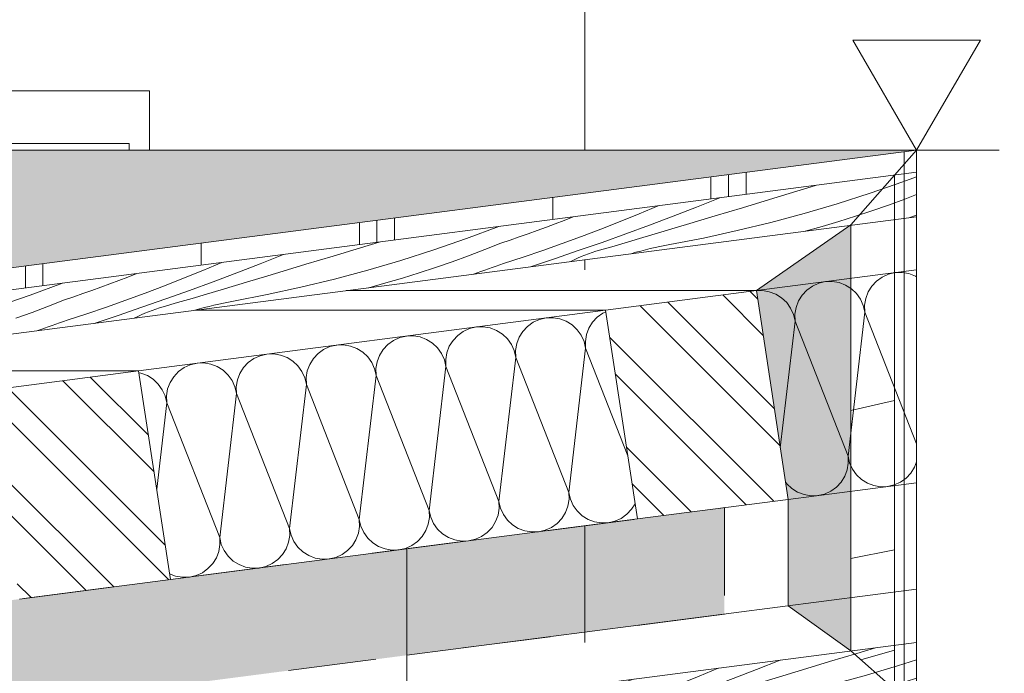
# Model space of a CAD drawing. Header units: metres. Extents: x 0 to 334, y 0 to 60.
# Tile 44 of 72: x 93.107 to 94.228, y 17.757 to 18.502. Entities that reach past the tile are written whole.
import ezdxf

# ---------------------------------------------------------------- set-up
doc = ezdxf.new("R2010")
doc.units = ezdxf.units.M
doc.header["$MEASUREMENT"] = 0
doc.linetypes.add('Strichlinie eng', pattern=[0.115, 0.075, -0.04])
for name, color, linetype in [('10 Wand außen', 7, 'Continuous'), ('Neubau_0', 7, 'Continuous'), ('Neubau_00 Schraffuren', 7, 'Continuous'), ('Neubau_24 Dachhaut', 7, 'Continuous'), ('Neubau_25 Dachsparren', 7, 'Continuous'), ('Neubau_70 Entwässerung_Regenwasser', 7, 'Continuous'), ('Neubau_94 Genehmigungsplanung Bemaßung', 7, 'Continuous')]:
    doc.layers.add(name, color=color, linetype=linetype)
doc.styles.add('ERSTELLTER_STIL_1', font='ARIALN.TTF')
doc.dimstyles.new('ERSTELLTER_STIL__1', dxfattribs={"dimtxt": 0.175, "dimasz": 0.095143, "dimexe": 0.18, "dimexo": 0.0625, "dimgap": 0, "dimtad": 1, "dimzin": 0, "dimdsep": 46, "dimtxsty": 'ERSTELLTER_STIL_1', "dimblk": 'ARROWHEAD_6', "dimblk1": 'ARROWHEAD_6', "dimblk2": 'ARROWHEAD_6', "dimcen": 0.09, "dimse1": 1, "dimse2": 1, "dimclrd": 7, "dimclre": 7, "dimclrt": 7, "dimazin": 0, "dimtfac": 1, "dimtdec": 4, "dimtmove": 0, "dimatfit": 3, "dimfxl": 1, "dimtolj": 1, "dimtzin": 0, "dimarcsym": 0})
pattern_1 = [(90, (111.53342, 12.92067), (-0.4, 0), []), (90, (111.51342, 12.92067), (-0.4, 0), []), (90, (111.49342, 12.92067), (-0.4, 0), []), (90, (111.71342, 13.92067), (-0.2, 0), [])]
pattern_2 = [(135, (111.51342, 12.92067), (0.053033, 0.053033), []), (135, (111.495744, 12.90299), (0.053033, 0.053033), [])]

# ---------------------------------------------------------------- blocks, each defined once
blk = doc.blocks.new('*X40', base_point=(111.5134, 12.9207))
at = {"layer": 'Neubau_24 Dachhaut', "color": 8, "linetype": 'Continuous', "lineweight": 9}
for p, q in [((93.7062, 18.162), (93.6985, 18.1602)), ((93.714, 18.1622), (93.7062, 18.162)), ((93.7218, 18.1609), (93.714, 18.1622)), ((93.7644, 18.1627), (93.7591, 18.157)), ((93.7708, 18.1673), (93.7644, 18.1627)), ((93.7742, 18.1688), (93.7708, 18.1673)), ((93.6268, 18.1517), (93.6191, 18.1499)), ((93.6346, 18.1519), (93.6268, 18.1517)), ((93.6423, 18.1506), (93.6346, 18.1519)), ((93.6497, 18.1478), (93.6423, 18.1506)), ((93.685, 18.1524), (93.6796, 18.1467)), ((93.6914, 18.157), (93.685, 18.1524)), ((93.6985, 18.1602), (93.6914, 18.157)), ((93.7291, 18.1582), (93.7218, 18.1609)), ((93.7358, 18.154), (93.7291, 18.1582)), ((93.7415, 18.1486), (93.7358, 18.154)), ((93.7549, 18.1504), (93.7521, 18.143)), ((93.7591, 18.157), (93.7549, 18.1504)), ((93.5397, 18.1396), (93.5325, 18.1364)), ((93.5473, 18.1414), (93.5397, 18.1396)), ((93.5552, 18.1416), (93.5473, 18.1414)), ((93.5629, 18.1403), (93.5552, 18.1416)), ((93.5702, 18.1375), (93.5629, 18.1403)), ((93.6056, 18.1421), (93.6002, 18.1364)), ((93.6119, 18.1467), (93.6056, 18.1421)), ((93.6191, 18.1499), (93.6119, 18.1467)), ((93.6564, 18.1437), (93.6497, 18.1478)), ((93.6621, 18.1383), (93.6564, 18.1437)), ((93.6755, 18.14), (93.6727, 18.1327)), ((93.6796, 18.1467), (93.6755, 18.14)), ((93.7461, 18.1422), (93.7415, 18.1486)), ((93.7493, 18.1351), (93.7461, 18.1422)), ((93.7521, 18.143), (93.7508, 18.1353)), ((93.4602, 18.1293), (93.453, 18.126)), ((93.4679, 18.131), (93.4602, 18.1293)), ((93.4757, 18.1313), (93.4679, 18.131)), ((93.4835, 18.13), (93.4757, 18.1313)), ((93.4908, 18.1272), (93.4835, 18.13)), ((93.5261, 18.1318), (93.5207, 18.1261)), ((93.5325, 18.1364), (93.5261, 18.1318)), ((93.5769, 18.1334), (93.5702, 18.1375)), ((93.5826, 18.128), (93.5769, 18.1334)), ((93.5872, 18.1216), (93.5826, 18.128)), ((93.596, 18.1297), (93.5932, 18.1224)), ((93.6002, 18.1364), (93.596, 18.1297)), ((93.6666, 18.1319), (93.6621, 18.1383)), ((93.6699, 18.1248), (93.6666, 18.1319)), ((93.6727, 18.1327), (93.6714, 18.125)), ((93.7511, 18.1274), (93.7493, 18.1351)), ((93.7508, 18.1353), (93.7511, 18.1274)), ((93.3808, 18.119), (93.3736, 18.1157)), ((93.3884, 18.1207), (93.3808, 18.119)), ((93.3963, 18.121), (93.3884, 18.1207)), ((93.404, 18.1197), (93.3963, 18.121)), ((93.4113, 18.1169), (93.404, 18.1197)), ((93.418, 18.1127), (93.4113, 18.1169)), ((93.4467, 18.1215), (93.4413, 18.1158)), ((93.453, 18.126), (93.4467, 18.1215)), ((93.4975, 18.1231), (93.4908, 18.1272)), ((93.5032, 18.1177), (93.4975, 18.1231)), ((93.5077, 18.1113), (93.5032, 18.1177)), ((93.5166, 18.1194), (93.5138, 18.1121)), ((93.5207, 18.1261), (93.5166, 18.1194)), ((93.5904, 18.1144), (93.5872, 18.1216)), ((93.5932, 18.1224), (93.5919, 18.1146)), ((93.6525, 17.9531), (93.6716, 18.1171)), ((93.6716, 18.1171), (93.6699, 18.1248)), ((93.6714, 18.125), (93.6716, 18.1171)), ((93.732, 17.9634), (93.6716, 18.1171)), ((93.732, 17.9634), (93.7511, 18.1274)), ((93.7992, 18.0049), (93.7511, 18.1274)), ((93.2942, 18.1054), (93.2878, 18.1009)), ((93.3013, 18.1086), (93.2942, 18.1054)), ((93.309, 18.1104), (93.3013, 18.1086)), ((93.3168, 18.1107), (93.309, 18.1104)), ((93.3246, 18.1094), (93.3168, 18.1107)), ((93.3319, 18.1066), (93.3246, 18.1094)), ((93.3386, 18.1024), (93.3319, 18.1066)), ((93.3618, 18.1054), (93.3577, 18.0988)), ((93.3672, 18.1112), (93.3618, 18.1054)), ((93.3736, 18.1157), (93.3672, 18.1112)), ((93.4237, 18.1074), (93.418, 18.1127)), ((93.4283, 18.101), (93.4237, 18.1074)), ((93.4371, 18.1091), (93.4343, 18.1018)), ((93.4413, 18.1158), (93.4371, 18.1091)), ((93.511, 18.1041), (93.5077, 18.1113)), ((93.5138, 18.1121), (93.5125, 18.1043)), ((93.5731, 17.9427), (93.5922, 18.1068)), ((93.5922, 18.1068), (93.5904, 18.1144)), ((93.5919, 18.1146), (93.5922, 18.1068)), ((93.6525, 17.9531), (93.5922, 18.1068)), ((93.2451, 18.099), (93.2428, 18.0994)), ((93.2525, 18.0963), (93.2451, 18.099)), ((93.2591, 18.0921), (93.2525, 18.0963)), ((93.2824, 18.0951), (93.2782, 18.0885)), ((93.2878, 18.1009), (93.2824, 18.0951)), ((93.3443, 18.097), (93.3386, 18.1024)), ((93.3488, 18.0907), (93.3443, 18.097)), ((93.3577, 18.0988), (93.3549, 18.0914)), ((93.4315, 18.0938), (93.4283, 18.101)), ((93.4343, 18.1018), (93.433, 18.094)), ((93.4936, 17.9324), (93.5127, 18.0965)), ((93.5127, 18.0965), (93.511, 18.1041)), ((93.5125, 18.1043), (93.5127, 18.0965)), ((93.5731, 17.9427), (93.5127, 18.0965)), ((93.2648, 18.0867), (93.2591, 18.0921)), ((93.2694, 18.0803), (93.2648, 18.0867)), ((93.2782, 18.0885), (93.2754, 18.0811)), ((93.3521, 18.0835), (93.3488, 18.0907)), ((93.3538, 18.0758), (93.3521, 18.0835)), ((93.3549, 18.0914), (93.3536, 18.0837)), ((93.3536, 18.0837), (93.3538, 18.0758)), ((93.4142, 17.9221), (93.4333, 18.0862)), ((93.4333, 18.0862), (93.4315, 18.0938)), ((93.433, 18.094), (93.4333, 18.0862)), ((93.4936, 17.9324), (93.4333, 18.0862)), ((93.2726, 18.0732), (93.2694, 18.0803)), ((93.2744, 18.0655), (93.2726, 18.0732)), ((93.2754, 18.0811), (93.2742, 18.0734)), ((93.2742, 18.0734), (93.2744, 18.0655)), ((93.3348, 17.9118), (93.3538, 18.0758)), ((93.4142, 17.9221), (93.3538, 18.0758)), ((93.263, 17.9672), (93.2744, 18.0655)), ((93.3348, 17.9118), (93.2744, 18.0655)), ((93.7322, 17.9555), (93.732, 17.9634)), ((93.732, 17.9634), (93.7338, 17.9557)), ((93.6525, 17.9531), (93.6543, 17.9454)), ((93.6528, 17.9452), (93.6525, 17.9531)), ((93.7309, 17.9478), (93.7322, 17.9555)), ((93.7338, 17.9557), (93.737, 17.9486)), ((93.737, 17.9486), (93.7415, 17.9422)), ((93.8034, 17.9441), (93.8074, 17.9505)), ((93.5733, 17.9349), (93.5731, 17.9427)), ((93.5731, 17.9427), (93.5749, 17.9351)), ((93.6487, 17.9301), (93.6515, 17.9375)), ((93.6515, 17.9375), (93.6528, 17.9452)), ((93.6543, 17.9454), (93.6575, 17.9383)), ((93.6575, 17.9383), (93.6621, 17.9319)), ((93.724, 17.9338), (93.7282, 17.9404)), ((93.7282, 17.9404), (93.7309, 17.9478)), ((93.7415, 17.9422), (93.7473, 17.9368)), ((93.7917, 17.9338), (93.7981, 17.9384)), ((93.7981, 17.9384), (93.8034, 17.9441)), ((93.4939, 17.9246), (93.4936, 17.9324)), ((93.4936, 17.9324), (93.4954, 17.9248)), ((93.5693, 17.9198), (93.572, 17.9271)), ((93.572, 17.9271), (93.5733, 17.9349)), ((93.5749, 17.9351), (93.5781, 17.9279)), ((93.5781, 17.9279), (93.5827, 17.9215)), ((93.6446, 17.9235), (93.6487, 17.9301)), ((93.6621, 17.9319), (93.6678, 17.9265)), ((93.6678, 17.9265), (93.6745, 17.9223)), ((93.7122, 17.9235), (93.7186, 17.9281)), ((93.7186, 17.9281), (93.724, 17.9338)), ((93.7473, 17.9368), (93.7539, 17.9326)), ((93.7539, 17.9326), (93.7613, 17.9299)), ((93.7613, 17.9299), (93.769, 17.9286)), ((93.769, 17.9286), (93.7769, 17.9288)), ((93.7769, 17.9288), (93.7845, 17.9306)), ((93.7845, 17.9306), (93.7917, 17.9338)), ((93.4142, 17.9221), (93.416, 17.9145)), ((93.4144, 17.9143), (93.4142, 17.9221)), ((93.4898, 17.9095), (93.4926, 17.9168)), ((93.4926, 17.9168), (93.4939, 17.9246)), ((93.4954, 17.9248), (93.4986, 17.9176)), ((93.4986, 17.9176), (93.5032, 17.9112)), ((93.5651, 17.9131), (93.5693, 17.9198)), ((93.5827, 17.9215), (93.5884, 17.9162)), ((93.5884, 17.9162), (93.595, 17.912)), ((93.6328, 17.9132), (93.6392, 17.9177)), ((93.6392, 17.9177), (93.6446, 17.9235)), ((93.6745, 17.9223), (93.6818, 17.9195)), ((93.6818, 17.9195), (93.6896, 17.9183)), ((93.6896, 17.9183), (93.6974, 17.9185)), ((93.6974, 17.9185), (93.7051, 17.9203)), ((93.7051, 17.9203), (93.7122, 17.9235)), ((93.3337, 17.8962), (93.335, 17.9039)), ((93.335, 17.9039), (93.3348, 17.9118)), ((93.3348, 17.9118), (93.3365, 17.9041)), ((93.3365, 17.9041), (93.3398, 17.897)), ((93.4104, 17.8992), (93.4131, 17.9065)), ((93.4131, 17.9065), (93.4144, 17.9143)), ((93.416, 17.9145), (93.4192, 17.9073)), ((93.4192, 17.9073), (93.4238, 17.9009)), ((93.4857, 17.9028), (93.4898, 17.9095)), ((93.5032, 17.9112), (93.5089, 17.9058)), ((93.5089, 17.9058), (93.5156, 17.9017)), ((93.5533, 17.9029), (93.5597, 17.9074)), ((93.5597, 17.9074), (93.5651, 17.9131)), ((93.595, 17.912), (93.6024, 17.9092)), ((93.6024, 17.9092), (93.6101, 17.9079)), ((93.6101, 17.9079), (93.618, 17.9082)), ((93.618, 17.9082), (93.6256, 17.9099)), ((93.6256, 17.9099), (93.6328, 17.9132)), ((93.3309, 17.8889), (93.3337, 17.8962)), ((93.3398, 17.897), (93.3443, 17.8906)), ((93.4008, 17.8868), (93.4062, 17.8925)), ((93.4062, 17.8925), (93.4104, 17.8992)), ((93.4238, 17.9009), (93.4295, 17.8955)), ((93.4295, 17.8955), (93.4361, 17.8914)), ((93.4667, 17.8893), (93.4739, 17.8925)), ((93.4739, 17.8925), (93.4803, 17.8971)), ((93.4803, 17.8971), (93.4857, 17.9028)), ((93.5156, 17.9017), (93.5229, 17.8989)), ((93.5229, 17.8989), (93.5307, 17.8976)), ((93.5307, 17.8976), (93.5385, 17.8979)), ((93.5385, 17.8979), (93.5462, 17.8996)), ((93.5462, 17.8996), (93.5533, 17.9029)), ((93.3214, 17.8765), (93.3268, 17.8822)), ((93.3268, 17.8822), (93.3309, 17.8889)), ((93.3443, 17.8906), (93.35, 17.8852)), ((93.35, 17.8852), (93.3567, 17.8811)), ((93.3873, 17.879), (93.3944, 17.8822)), ((93.3944, 17.8822), (93.4008, 17.8868)), ((93.4361, 17.8914), (93.4435, 17.8886)), ((93.4435, 17.8886), (93.4512, 17.8873)), ((93.4512, 17.8873), (93.4591, 17.8875)), ((93.4591, 17.8875), (93.4667, 17.8893)), ((93.2776, 17.8706), (93.2846, 17.868)), ((93.3078, 17.8687), (93.315, 17.8719)), ((93.315, 17.8719), (93.3214, 17.8765)), ((93.3567, 17.8811), (93.364, 17.8783)), ((93.364, 17.8783), (93.3718, 17.877)), ((93.3718, 17.877), (93.3796, 17.8772)), ((93.3796, 17.8772), (93.3873, 17.879)), ((93.2846, 17.868), (93.2923, 17.8667)), ((93.2923, 17.8667), (93.3002, 17.8669)), ((93.3002, 17.8669), (93.3078, 17.8687))]:
    blk.add_line(p, q, dxfattribs=at)
blk = doc.blocks.new('*X41', base_point=(111.5134, 12.9207))
at = {"layer": 'Neubau_24 Dachhaut', "color": 8, "linetype": 'Continuous', "lineweight": 9}
for p, q in [((94.0886, 18.2086), (94.0822, 18.204)), ((94.0958, 18.2118), (94.0886, 18.2086)), ((94.1034, 18.2136), (94.0958, 18.2118)), ((94.1113, 18.2138), (94.1034, 18.2136)), ((94.119, 18.2125), (94.1113, 18.2138)), ((94.1264, 18.2097), (94.119, 18.2125)), ((94.1277, 18.2089), (94.1264, 18.2097)), ((94.0092, 18.1983), (94.0028, 18.1937)), ((94.0163, 18.2015), (94.0092, 18.1983)), ((94.024, 18.2033), (94.0163, 18.2015)), ((94.0318, 18.2035), (94.024, 18.2033)), ((94.0396, 18.2022), (94.0318, 18.2035)), ((94.0469, 18.1994), (94.0396, 18.2022)), ((94.0536, 18.1953), (94.0469, 18.1994)), ((94.0593, 18.1899), (94.0536, 18.1953)), ((94.0769, 18.1983), (94.0727, 18.1916)), ((94.0822, 18.204), (94.0769, 18.1983)), ((93.9524, 18.1932), (93.9454, 18.193)), ((93.9601, 18.1919), (93.9524, 18.1932)), ((93.9675, 18.1891), (93.9601, 18.1919)), ((93.9741, 18.185), (93.9675, 18.1891)), ((93.9799, 18.1796), (93.9741, 18.185)), ((93.9974, 18.188), (93.9932, 18.1813)), ((94.0028, 18.1937), (93.9974, 18.188)), ((94.0639, 18.1835), (94.0593, 18.1899)), ((94.0699, 18.1843), (94.0686, 18.1765)), ((94.0727, 18.1916), (94.0699, 18.1843)), ((93.9844, 18.1732), (93.9799, 18.1796)), ((93.9877, 18.166), (93.9844, 18.1732)), ((93.9905, 18.174), (93.9892, 18.1662)), ((93.9932, 18.1813), (93.9905, 18.174)), ((94.0671, 18.1763), (94.0639, 18.1835)), ((94.0689, 18.1687), (94.0671, 18.1763)), ((94.0686, 18.1765), (94.0689, 18.1687)), ((93.9894, 18.1584), (93.9877, 18.166)), ((93.9892, 18.1662), (93.9894, 18.1584)), ((94.0498, 18.0046), (94.0689, 18.1687)), ((94.1277, 18.0188), (94.0689, 18.1687)), ((93.9726, 18.0142), (93.9894, 18.1584)), ((94.0498, 18.0046), (93.9894, 18.1584)), ((94.05, 17.9968), (94.0498, 18.0046)), ((94.0498, 18.0046), (94.0515, 17.997)), ((94.0487, 17.989), (94.05, 17.9968)), ((94.0515, 17.997), (94.0548, 17.9898)), ((94.1254, 17.992), (94.1277, 17.9982)), ((94.0459, 17.9817), (94.0487, 17.989)), ((94.0548, 17.9898), (94.0593, 17.9834)), ((94.0593, 17.9834), (94.0651, 17.9781)), ((94.1159, 17.9796), (94.1212, 17.9854)), ((94.1212, 17.9854), (94.1254, 17.992)), ((93.9786, 17.9749), (93.9799, 17.9731)), ((93.9799, 17.9731), (93.9856, 17.9677)), ((94.0364, 17.9693), (94.0418, 17.975)), ((94.0418, 17.975), (94.0459, 17.9817)), ((94.0651, 17.9781), (94.0717, 17.9739)), ((94.0717, 17.9739), (94.0791, 17.9711)), ((94.0791, 17.9711), (94.0868, 17.9698)), ((94.0947, 17.9701), (94.1023, 17.9718)), ((94.1023, 17.9718), (94.1095, 17.9751)), ((94.1095, 17.9751), (94.1159, 17.9796)), ((93.9856, 17.9677), (93.9923, 17.9636)), ((93.9923, 17.9636), (93.9996, 17.9608)), ((93.9996, 17.9608), (94.0074, 17.9595)), ((94.0074, 17.9595), (94.0152, 17.9598)), ((94.0152, 17.9598), (94.0229, 17.9615)), ((94.0229, 17.9615), (94.03, 17.9648)), ((94.03, 17.9648), (94.0364, 17.9693)), ((94.0868, 17.9698), (94.0947, 17.9701))]:
    blk.add_line(p, q, dxfattribs=at)
blk = doc.blocks.new('*X42', base_point=(111.5134, 12.9207))
at = {"layer": 'Neubau_24 Dachhaut', "color": 8, "linetype": 'Continuous', "lineweight": 9}
for p, q in [((94.1277, 18.3227), (94.112, 18.3168)), ((94.0128, 18.3129), (93.9913, 18.3063)), ((94.112, 18.3168), (94.0749, 18.304)), ((93.904, 18.2988), (93.8774, 18.2882)), ((93.9604, 18.2969), (93.9295, 18.2875)), ((93.9913, 18.3063), (93.9604, 18.2969)), ((94.0749, 18.304), (94.0375, 18.292)), ((94.1143, 18.2973), (94.0957, 18.2905)), ((94.1277, 18.3024), (94.1143, 18.2973)), ((93.8336, 18.2896), (93.812, 18.2805)), ((93.8774, 18.2882), (93.8506, 18.2778)), ((93.9295, 18.2875), (93.8985, 18.2781)), ((94.0375, 18.292), (93.9998, 18.2809)), ((94.0957, 18.2905), (94.0769, 18.284)), ((93.737, 18.2771), (93.7268, 18.2731)), ((93.812, 18.2805), (93.7903, 18.2717)), ((93.8506, 18.2778), (93.8238, 18.2677)), ((93.8985, 18.2781), (93.8821, 18.2732)), ((93.9998, 18.2809), (93.9619, 18.2707)), ((94.0581, 18.2778), (94.0392, 18.2719)), ((94.0769, 18.284), (94.0581, 18.2778)), ((94.1242, 18.2778), (94.1199, 18.2763)), ((94.1277, 18.279), (94.1242, 18.2778)), ((93.6523, 18.2661), (93.6155, 18.2523)), ((93.7064, 18.2653), (93.6961, 18.2616)), ((93.7166, 18.2692), (93.7064, 18.2653)), ((93.7268, 18.2731), (93.7166, 18.2692)), ((93.7684, 18.2631), (93.7465, 18.2547)), ((93.7903, 18.2717), (93.7684, 18.2631)), ((93.8238, 18.2677), (93.7969, 18.2577)), ((93.8492, 18.2633), (93.8328, 18.2584)), ((93.8657, 18.2682), (93.8492, 18.2633)), ((93.8821, 18.2732), (93.8657, 18.2682)), ((93.9619, 18.2707), (93.9237, 18.2614)), ((94.0202, 18.2662), (94.0011, 18.2609)), ((94.0392, 18.2719), (94.0202, 18.2662)), ((93.6155, 18.2523), (93.5784, 18.2395)), ((93.6755, 18.2542), (93.6651, 18.2507)), ((93.6858, 18.2579), (93.6755, 18.2542)), ((93.6961, 18.2616), (93.6858, 18.2579)), ((93.7465, 18.2547), (93.7244, 18.2467)), ((93.7969, 18.2577), (93.7699, 18.248)), ((93.8163, 18.2536), (93.7999, 18.2487)), ((93.8328, 18.2584), (93.8163, 18.2536)), ((93.8854, 18.253), (93.8468, 18.2455)), ((93.9237, 18.2614), (93.8854, 18.253)), ((93.4948, 18.2419), (93.4638, 18.2325)), ((93.5162, 18.2484), (93.4948, 18.2419)), ((93.6363, 18.2399), (93.6178, 18.2328)), ((93.6547, 18.2472), (93.6363, 18.2399)), ((93.6651, 18.2507), (93.6547, 18.2472)), ((93.7244, 18.2467), (93.7023, 18.2388)), ((93.7699, 18.248), (93.7428, 18.2386)), ((93.7834, 18.2439), (93.7669, 18.2391)), ((93.7999, 18.2487), (93.7834, 18.2439)), ((93.8247, 18.2409), (93.8192, 18.2396)), ((93.8302, 18.2422), (93.8247, 18.2409)), ((93.8357, 18.2433), (93.8302, 18.2422)), ((93.8413, 18.2445), (93.8357, 18.2433)), ((93.8468, 18.2455), (93.8413, 18.2445)), ((93.4075, 18.2343), (93.3808, 18.2237)), ((93.4638, 18.2325), (93.4329, 18.2231)), ((93.5784, 18.2395), (93.541, 18.2275)), ((93.6178, 18.2328), (93.5991, 18.226)), ((93.6801, 18.2313), (93.6578, 18.224)), ((93.7023, 18.2388), (93.6801, 18.2313)), ((93.7157, 18.2293), (93.6885, 18.2203)), ((93.7428, 18.2386), (93.7157, 18.2293)), ((93.742, 18.23), (93.738, 18.2282)), ((93.7461, 18.2318), (93.742, 18.23)), ((93.7502, 18.2334), (93.7461, 18.2318)), ((93.7543, 18.235), (93.7502, 18.2334)), ((93.7585, 18.2365), (93.7543, 18.235)), ((93.7627, 18.2379), (93.7585, 18.2365)), ((93.7669, 18.2391), (93.7627, 18.2379)), ((93.8083, 18.2367), (93.8029, 18.2351)), ((93.8138, 18.2382), (93.8083, 18.2367)), ((93.8192, 18.2396), (93.8138, 18.2382)), ((93.3371, 18.2251), (93.3155, 18.216)), ((93.3808, 18.2237), (93.3541, 18.2133)), ((93.4329, 18.2231), (93.402, 18.2137)), ((93.541, 18.2275), (93.5033, 18.2164)), ((93.5804, 18.2195), (93.5616, 18.2133)), ((93.5991, 18.226), (93.5804, 18.2195)), ((93.6406, 18.2178), (93.6363, 18.2163)), ((93.6449, 18.2194), (93.6406, 18.2178)), ((93.6492, 18.2209), (93.6449, 18.2194)), ((93.6535, 18.2224), (93.6492, 18.2209)), ((93.6578, 18.224), (93.6535, 18.2224)), ((93.738, 18.2282), (93.7341, 18.2262)), ((93.2303, 18.2086), (93.2201, 18.2047)), ((93.2405, 18.2126), (93.2303, 18.2086)), ((93.2937, 18.2072), (93.2719, 18.1986)), ((93.3155, 18.216), (93.2937, 18.2072)), ((93.3541, 18.2133), (93.3273, 18.2032)), ((93.3856, 18.2087), (93.3691, 18.2038)), ((93.402, 18.2137), (93.3856, 18.2087)), ((93.4654, 18.2062), (93.4272, 18.1969)), ((93.5033, 18.2164), (93.4654, 18.2062)), ((93.5426, 18.2074), (93.5236, 18.2018)), ((93.5616, 18.2133), (93.5426, 18.2074)), ((93.6277, 18.2133), (93.6234, 18.2118)), ((93.632, 18.2148), (93.6277, 18.2133)), ((93.6363, 18.2163), (93.632, 18.2148)), ((93.1557, 18.2016), (93.1189, 18.1879)), ((93.1995, 18.1971), (93.1892, 18.1934)), ((93.2098, 18.2008), (93.1995, 18.1971)), ((93.2201, 18.2047), (93.2098, 18.2008)), ((93.2719, 18.1986), (93.2499, 18.1903)), ((93.3273, 18.2032), (93.3003, 18.1933)), ((93.3527, 18.1989), (93.3362, 18.194)), ((93.3691, 18.2038), (93.3527, 18.1989)), ((93.4272, 18.1969), (93.3888, 18.1885)), ((93.5236, 18.2018), (93.5045, 18.1964)), ((93.1189, 18.1879), (93.0818, 18.175)), ((93.1686, 18.1862), (93.1582, 18.1827)), ((93.1789, 18.1898), (93.1686, 18.1862)), ((93.1892, 18.1934), (93.1789, 18.1898)), ((93.2499, 18.1903), (93.2279, 18.1822)), ((93.3003, 18.1933), (93.2734, 18.1836)), ((93.3033, 18.1843), (93.2868, 18.1795)), ((93.3198, 18.1891), (93.3033, 18.1843)), ((93.3362, 18.194), (93.3198, 18.1891)), ((93.3888, 18.1885), (93.3503, 18.181)), ((93.1398, 18.1754), (93.1212, 18.1683)), ((93.1582, 18.1827), (93.1398, 18.1754)), ((93.2058, 18.1744), (93.1835, 18.1668)), ((93.2279, 18.1822), (93.2058, 18.1744)), ((93.2463, 18.1741), (93.2192, 18.1648)), ((93.2734, 18.1836), (93.2463, 18.1741)), ((93.2661, 18.1734), (93.2619, 18.172)), ((93.2704, 18.1747), (93.2661, 18.1734)), ((93.2868, 18.1795), (93.2704, 18.1747)), ((93.3172, 18.1737), (93.3118, 18.1722)), ((93.3227, 18.1751), (93.3172, 18.1737)), ((93.3282, 18.1764), (93.3227, 18.1751)), ((93.3337, 18.1777), (93.3282, 18.1764)), ((93.3392, 18.1789), (93.3337, 18.1777)), ((93.3447, 18.18), (93.3392, 18.1789)), ((93.3503, 18.181), (93.3447, 18.18)), ((93.1212, 18.1683), (93.1026, 18.1616)), ((93.1835, 18.1668), (93.1612, 18.1595)), ((93.2192, 18.1648), (93.1919, 18.1558)), ((93.2415, 18.1637), (93.2375, 18.1617)), ((93.2455, 18.1655), (93.2415, 18.1637)), ((93.2495, 18.1673), (93.2455, 18.1655)), ((93.2536, 18.169), (93.2495, 18.1673)), ((93.2578, 18.1705), (93.2536, 18.169)), ((93.2619, 18.172), (93.2578, 18.1705)), ((93.3118, 18.1722), (93.3064, 18.1707)), ((93.1354, 18.1503), (93.1311, 18.1488)), ((93.1397, 18.1518), (93.1354, 18.1503)), ((93.144, 18.1534), (93.1397, 18.1518)), ((93.1483, 18.1549), (93.144, 18.1534)), ((93.1526, 18.1564), (93.1483, 18.1549)), ((93.1569, 18.158), (93.1526, 18.1564)), ((93.1612, 18.1595), (93.1569, 18.158)), ((93.1311, 18.1488), (93.1268, 18.1474))]:
    blk.add_line(p, q, dxfattribs=at)
blk = doc.blocks.new('*X64', base_point=(111.5134, 12.9207))
at = {"layer": 'Neubau_24 Dachhaut', "color": 8, "linetype": 'Continuous', "lineweight": 9}
for p, q in [((94.0811, 17.7865), (94.0596, 17.78)), ((93.9723, 17.7724), (93.9457, 17.7618)), ((94.0287, 17.7706), (93.9978, 17.7612)), ((94.0596, 17.78), (94.0287, 17.7706)), ((94.1277, 17.7727), (94.1059, 17.7657)), ((93.902, 17.7633), (93.8803, 17.7542)), ((93.9457, 17.7618), (93.919, 17.7515)), ((93.9978, 17.7612), (93.9669, 17.7518)), ((94.1059, 17.7657), (94.0682, 17.7546)), ((93.8053, 17.7507), (93.7952, 17.7467)), ((93.8803, 17.7542), (93.8586, 17.7453)), ((93.919, 17.7515), (93.8921, 17.7413)), ((93.9669, 17.7518), (93.9505, 17.7468)), ((94.0682, 17.7546), (94.0302, 17.7444)), ((94.1264, 17.7515), (94.1075, 17.7455)), ((94.1277, 17.7519), (94.1264, 17.7515)), ((93.7206, 17.7397), (93.6838, 17.726)), ((93.7747, 17.739), (93.7644, 17.7352)), ((93.7849, 17.7428), (93.7747, 17.739)), ((93.7952, 17.7467), (93.7849, 17.7428)), ((93.8368, 17.7367), (93.8148, 17.7284)), ((93.8586, 17.7453), (93.8368, 17.7367)), ((93.8921, 17.7413), (93.8652, 17.7314)), ((93.9176, 17.737), (93.9011, 17.7321)), ((93.934, 17.7419), (93.9176, 17.737)), ((93.9505, 17.7468), (93.934, 17.7419)), ((94.0302, 17.7444), (93.9921, 17.7351)), ((94.0885, 17.7399), (94.0694, 17.7345)), ((94.1075, 17.7455), (94.0885, 17.7399)), ((93.6838, 17.726), (93.6467, 17.7132)), ((93.7438, 17.7279), (93.7335, 17.7243)), ((93.7541, 17.7315), (93.7438, 17.7279)), ((93.7644, 17.7352), (93.7541, 17.7315)), ((93.8148, 17.7284), (93.7928, 17.7203)), ((93.8652, 17.7314), (93.8382, 17.7217)), ((93.8847, 17.7272), (93.8682, 17.7224)), ((93.9011, 17.7321), (93.8847, 17.7272)), ((93.9537, 17.7267), (93.9152, 17.7192)), ((93.9921, 17.7351), (93.9537, 17.7267)), ((93.5631, 17.7155), (93.5477, 17.7108)), ((93.5846, 17.7221), (93.5631, 17.7155)), ((93.7047, 17.7135), (93.6861, 17.7065)), ((93.7231, 17.7209), (93.7047, 17.7135)), ((93.7335, 17.7243), (93.7231, 17.7209)), ((93.7928, 17.7203), (93.7706, 17.7125)), ((93.8382, 17.7217), (93.8112, 17.7122)), ((93.8517, 17.7176), (93.8352, 17.7128)), ((93.8682, 17.7224), (93.8517, 17.7176)), ((93.8931, 17.7146), (93.8876, 17.7132)), ((93.8986, 17.7158), (93.8931, 17.7146)), ((93.9041, 17.717), (93.8986, 17.7158)), ((93.9096, 17.7181), (93.9041, 17.717)), ((93.9152, 17.7192), (93.9096, 17.7181)), ((93.6467, 17.7132), (93.6093, 17.7012)), ((93.6861, 17.7065), (93.6675, 17.6997)), ((93.7484, 17.705), (93.7261, 17.6977)), ((93.7706, 17.7125), (93.7484, 17.705)), ((93.784, 17.703), (93.7568, 17.6939)), ((93.8112, 17.7122), (93.784, 17.703)), ((93.8104, 17.7037), (93.8064, 17.7018)), ((93.8144, 17.7054), (93.8104, 17.7037)), ((93.8185, 17.7071), (93.8144, 17.7054)), ((93.8226, 17.7087), (93.8185, 17.7071)), ((93.8268, 17.7102), (93.8226, 17.7087)), ((93.831, 17.7115), (93.8268, 17.7102)), ((93.8352, 17.7128), (93.831, 17.7115)), ((93.8767, 17.7103), (93.8712, 17.7088)), ((93.8821, 17.7118), (93.8767, 17.7103)), ((93.8876, 17.7132), (93.8821, 17.7118)), ((93.6093, 17.7012), (93.5716, 17.6901)), ((93.6487, 17.6932), (93.6299, 17.687)), ((93.6675, 17.6997), (93.6487, 17.6932)), ((93.7089, 17.6915), (93.7046, 17.69)), ((93.7132, 17.693), (93.7089, 17.6915)), ((93.7175, 17.6946), (93.7132, 17.693)), ((93.7218, 17.6961), (93.7175, 17.6946)), ((93.7261, 17.6977), (93.7218, 17.6961)), ((93.8064, 17.7018), (93.8024, 17.6999)), ((93.5716, 17.6901), (93.5477, 17.6836)), ((93.611, 17.6811), (93.592, 17.6754)), ((93.6299, 17.687), (93.611, 17.6811)), ((93.696, 17.687), (93.6917, 17.6855)), ((93.7003, 17.6885), (93.696, 17.687)), ((93.7046, 17.69), (93.7003, 17.6885)), ((93.592, 17.6754), (93.5729, 17.6701))]:
    blk.add_line(p, q, dxfattribs=at)
blk = doc.blocks.new('*X66', base_point=(111.5134, 12.9207))
at = {"layer": 'Neubau_0', "color": 8, "linetype": 'Continuous', "lineweight": 9}
for p, q in [((94.1027, 18.0678), (94.066, 18.0595)), ((94.066, 18.0595), (94.0527, 18.0567)), ((94.1027, 17.8981), (94.0527, 17.888)), ((94.0644, 17.7725), (94.1027, 17.7837))]:
    blk.add_line(p, q, dxfattribs=at)
blk = doc.blocks.new('*D67', base_point=(111.5134, 12.9207))
at = {"layer": 'Neubau_94 Genehmigungsplanung Bemaßung', "color": 7, "linetype": 'Continuous', "lineweight": 9}
for p, q in [((92.9146, 17.7207), (92.9146, 17.7958)), ((92.9647, 17.6706), (92.8646, 17.7707)), ((93.0085, 17.7207), (92.8208, 17.7207)), ((92.9146, 16.5207), (92.9146, 17.7207)), ((92.8646, 16.5707), (92.9647, 16.4706)), ((93.0085, 16.5207), (92.8208, 16.5207)), ((92.9146, 16.4456), (92.9146, 16.5207))]:
    blk.add_line(p, q, dxfattribs=at)
at = {"layer": 'Neubau_94 Genehmigungsplanung Bemaßung', "color": 7, "lineweight": 9, "insert": (92.8796, 16.9235), "char_height": 0.175, "attachment_point": 7, "rotation": 90, "style": 'ERSTELLTER_STIL_1'}
blk.add_mtext('\\A1;{\\pql;\\fArial Narrow|b0|i0|c0|p0;\\W1.000000;1,20}', dxfattribs=at)
blk = doc.blocks.new('ARROWHEAD_6')
at = {"color": 0, "linetype": 'Continuous', "lineweight": 0}
for p, q in [((-0.5, -0.5), (0.5, 0.5)), ((0, 0), (-1, 0))]:
    blk.add_line(p, q, dxfattribs=at)

msp = doc.modelspace()

# ---------------------------------------------------------------- hatches: boundary and pattern name
at = {"layer": 'Neubau_0', "linetype": 'Continuous', "lineweight": 13}
h = msp.add_hatch(dxfattribs=at)
h.set_pattern_fill('Metall_Zinkblech_0001', style=0, pattern_type=2)
h.set_pattern_definition(pattern_1)
h.paths.add_polyline_path([(94.1277, 18.353), (94.1027, 18.3247), (94.1027, 17.739), (94.1277, 17.7169)])
at = {"layer": 'Neubau_0', "linetype": 'Continuous', "lineweight": 18}
msp.add_hatch(color=255, dxfattribs=at).paths.add_polyline_path([(94.0527, 18.2681), (93.9454, 18.1931), (93.9816, 17.9554), (93.9816, 17.8342), (94.0527, 17.7829)])
at = {"layer": 'Neubau_00 Schraffuren', "linetype": 'Continuous', "lineweight": 0, "true_color": 0x00101f}
h = msp.add_hatch(color=168, dxfattribs=at)
h.paths.add_polyline_path([(81.0148, 12.7807), (81.0148, 17.0791), (90.8266, 18.353), (94.1277, 18.353), (84.3159, 17.0791), (84.3159, 12.7807)])
h.paths.add_polyline_path([(81.3095, 13.3842), (81.7884, 13.3842), (81.7884, 15.9307), (81.3095, 15.9307)], flags=0)
h.paths.add_polyline_path([(81.9314, 13.3842), (81.9314, 15.9307), (82.4103, 15.9307), (82.4103, 13.3842)], flags=0)
h.paths.add_polyline_path([(82.5532, 13.3842), (83.0321, 13.3842), (83.0321, 15.9307), (82.5532, 15.9307)], flags=0)
h.paths.add_polyline_path([(83.654, 13.3842), (83.654, 15.9307), (83.1751, 15.9307), (83.1751, 13.3842)], flags=0)
at = {"layer": 'Neubau_00 Schraffuren', "linetype": 'Continuous', "lineweight": 0, "true_color": 0x6e664b}
msp.add_hatch(color=37, dxfattribs=at).paths.add_polyline_path([(84.5833, 16.6139), (84.5833, 16.7351), (93.909, 17.946), (93.909, 17.8248)])
at = {"layer": 'Neubau_24 Dachhaut', "linetype": 'Continuous', "lineweight": 0, "true_color": 0x000000}
h = msp.add_hatch(dxfattribs=at)
h.set_pattern_fill('Metall_Zinkblech_0001', color=18, style=0, pattern_type=2)
h.set_pattern_definition(pattern_1)
h.paths.add_polyline_path([(84.3159, 17.0791), (84.3159, 17.0538), (94.1277, 18.3278), (94.1277, 18.353)])
at = {"layer": 'Neubau_25 Dachsparren', "linetype": 'Continuous', "lineweight": 0, "true_color": 0x000000}
h = msp.add_hatch(dxfattribs=at)
h.set_pattern_fill('Metall_Stahl_0001', color=18, style=0, pattern_type=2)
h.set_pattern_definition(pattern_2)
h.paths.add_polyline_path([(93.9454, 18.1931), (93.7739, 18.1708), (93.8101, 17.9331), (93.9816, 17.9554)])
h = msp.add_hatch(dxfattribs=at)
h.set_pattern_fill('Metall_Stahl_0001', color=18, style=0, pattern_type=2)
h.set_pattern_definition(pattern_2)
h.paths.add_polyline_path([(93.2786, 17.8641), (93.2425, 18.1018), (93.071, 18.0795), (93.1071, 17.8418)])

# ---------------------------------------------------------------- linework, layer by layer
at = {"layer": '10 Wand außen', "color": 7, "linetype": 'Continuous', "lineweight": 9}
for p, q in [((93.7501, 18.9157), (93.7501, 18.353)), ((93.7501, 18.2283), (93.7501, 18.2167)), ((93.7501, 17.9253), (93.7501, 17.7926))]:
    msp.add_line(p, q, dxfattribs=at)
at = {"layer": '10 Wand außen', "color": 7, "linetype": 'Continuous', "lineweight": 13}
for p, q in [((91.7914, 18.4207), (93.2548, 18.4207)), ((93.2548, 18.4207), (93.2548, 18.353)), ((93.2548, 18.4207), (93.2548, 18.353)), ((93.2548, 18.4207), (93.2548, 18.4207)), ((93.2318, 18.3607), (92.9004, 18.3607)), ((93.2318, 18.353), (93.2318, 18.3607))]:
    msp.add_line(p, q, dxfattribs=at)
at = {"layer": 'Neubau_0', "color": 7, "linetype": 'Continuous', "lineweight": 9, "flags": 128}
for points in [[(94.1277, 18.353), (94.1027, 18.3247), (94.1027, 17.739), (94.1277, 17.7169)], [(94.1027, 18.3247), (94.0527, 18.2681), (94.0527, 17.7829), (94.1027, 17.7389)], [(94.0527, 18.2681), (93.9454, 18.1931), (93.9816, 17.9554), (93.9816, 17.8342), (94.0527, 17.7829)]]:
    msp.add_lwpolyline(points, close=True, dxfattribs=at)
at = {"layer": 'Neubau_00 Schraffuren', "color": 7, "linetype": 'Continuous', "lineweight": 9, "flags": 128}
msp.add_lwpolyline([(81.0148, 12.7807), (81.0148, 17.0791), (90.8266, 18.353), (94.1277, 18.353), (84.3159, 17.0791), (84.3159, 12.7807)], close=True, dxfattribs=at)
at = {"layer": 'Neubau_24 Dachhaut', "color": 7, "linetype": 'Continuous', "lineweight": 13}
for p, q in [((94.1277, 18.353), (84.3159, 17.0791)), ((94.1277, 18.3278), (84.3159, 17.0538)), ((94.1277, 18.2773), (84.3159, 17.0033)), ((93.5477, 17.899), (93.2786, 17.8641)), ((93.2786, 17.8641), (93.1071, 17.8418)), ((94.1277, 17.8532), (93.5477, 17.7779)), ((94.1277, 17.7926), (93.5477, 17.7173))]:
    msp.add_line(p, q, dxfattribs=at)
at = {"layer": 'Neubau_24 Dachhaut', "color": 7, "linetype": 'Continuous', "lineweight": 9}
msp.add_line((94.1277, 18.353), (90.8266, 18.353), dxfattribs=at)
at = {"layer": 'Neubau_24 Dachhaut', "color": 7, "linetype": 'Continuous', "lineweight": 13, "flags": 128}
for points in [[(94.1277, 18.353), (94.1277, 18.3278), (94.1277, 18.2773), (94.1277, 18.2167), (94.1277, 17.9744)], [(94.1277, 18.2167), (93.9454, 18.1931), (93.7739, 18.1708), (93.2425, 18.1018), (93.071, 18.0795), (92.5395, 18.0105), (92.368, 17.9882), (91.8365, 17.9192), (91.665, 17.897)], [(94.1277, 17.9744), (93.9816, 17.9554), (93.8101, 17.9331), (93.5477, 17.899)], [(94.1277, 17.9744), (94.1277, 17.8532), (94.1277, 17.7926), (94.1277, 17.7421), (94.1277, 17.7169)], [(93.5477, 17.899), (93.5477, 17.7779), (93.5477, 17.7173), (93.5477, 17.6668), (93.5477, 17.6415)]]:
    msp.add_lwpolyline(points, dxfattribs=at)
at = {"layer": 'Neubau_25 Dachsparren', "color": 7, "linetype": 'Continuous', "lineweight": 9}
for p, q in [((93.4788, 18.1931), (93.9454, 18.1931)), ((93.9454, 18.1931), (93.9816, 17.9554)), ((93.3073, 18.1708), (93.7739, 18.1708)), ((93.7739, 18.1708), (93.8101, 17.9331)), ((92.7758, 18.1018), (93.2425, 18.1018)), ((93.2425, 18.1018), (93.2786, 17.8641))]:
    msp.add_line(p, q, dxfattribs=at)
at = {"layer": 'Neubau_70 Entwässerung_Regenwasser', "color": 7, "linetype": 'Strichlinie eng', "lineweight": 13}
msp.add_lwpolyline([(84.5833, 16.7351), (93.909, 17.946), (93.909, 17.8248), (84.5833, 16.6139)], close=True, dxfattribs=at)
at = {"layer": 'Neubau_94 Genehmigungsplanung Bemaßung', "color": 7, "linetype": 'Continuous', "lineweight": 9}
for p, q in [((94.1277, 18.353), (94.0551, 18.4782)), ((94.0551, 18.4782), (94.2003, 18.4782)), ((94.2003, 18.4782), (94.1277, 18.353)), ((94.1277, 18.353), (94.0338, 18.353)), ((94.1277, 18.353), (94.2216, 18.353))]:
    msp.add_line(p, q, dxfattribs=at)

# ---------------------------------------------------------------- block references
at = {"layer": 'Neubau_0', "color": 8, "linetype": 'Continuous', "lineweight": 9}
msp.add_blockref('*X66', (111.5134, 12.9207), dxfattribs=at)
at = {"layer": 'Neubau_24 Dachhaut', "lineweight": 0}
for name in ['*X42', '*X41', '*X40', '*X64']:
    msp.add_blockref(name, (111.5134, 12.9207), dxfattribs=at)

# ---------------------------------------------------------------- texts
at = {"layer": 'Neubau_94 Genehmigungsplanung Bemaßung', "color": 7, "lineweight": 9, "insert": (94.1277, 18.5032), "char_height": 0.175, "attachment_point": 7, "style": 'ERSTELLTER_STIL_1'}
msp.add_mtext('\\A1;{\\pql;\\fArial Narrow|b0|i0|c0|p0;\\W1.000000;OK First 5,43}', dxfattribs=at)

# ---------------------------------------------------------------- dimensions: what is measured, and where the dimension line sits
at = {"layer": 'Neubau_94 Genehmigungsplanung Bemaßung', "color": 7, "linetype": 'Continuous', "lineweight": 9}
dim = msp.add_linear_dim(base=(92.9146, 17.7207), p1=(93.1071, 16.5207), p2=(93.0909, 17.7207), angle=90, dimstyle='ERSTELLTER_STIL__1', dxfattribs=at)
dim.commit()
dim.dimension.update_dxf_attribs({"geometry": '*D67', "text_midpoint": (92.7921, 17.15), "dimtype": 160, "text_rotation": 90})

doc.saveas('drawing.dxf')
